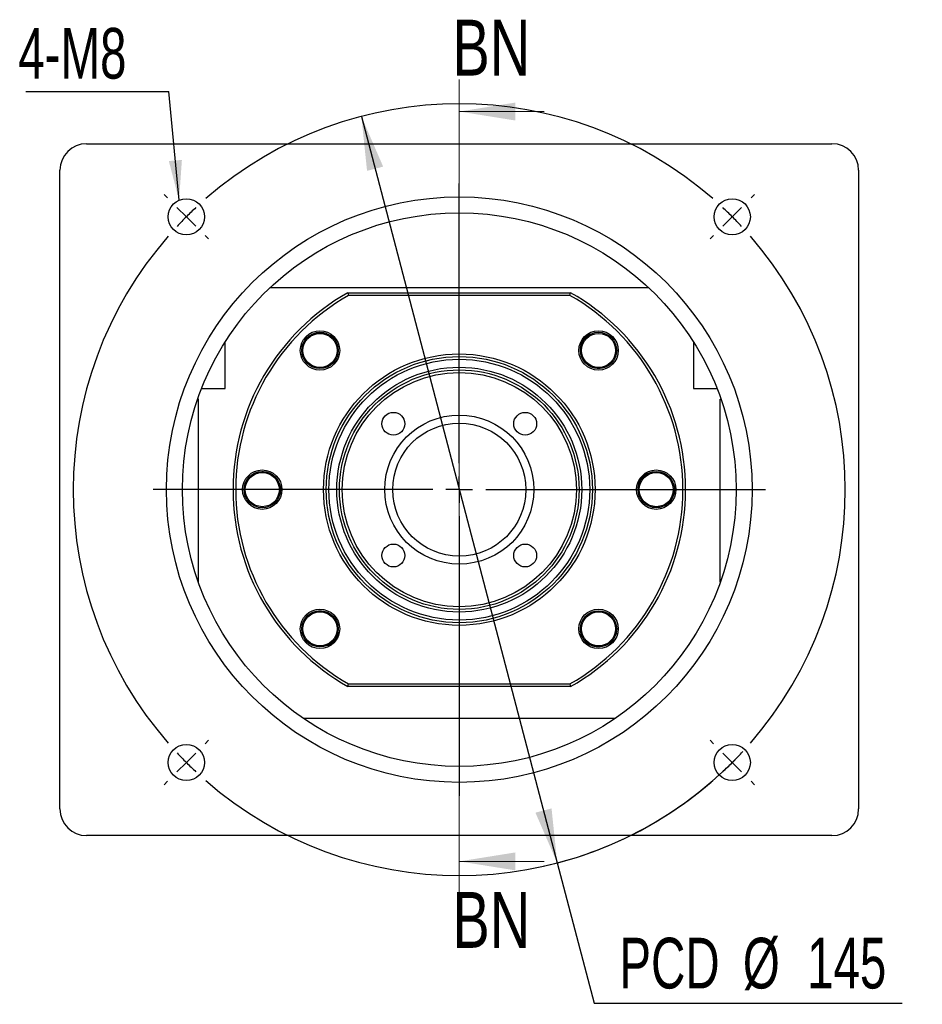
# Paper-space layout 'MBCS25W-G' of a CAD drawing. Header units: millimetres. Extents: x 30 to 286, y 8 to 200.
# Tile 1 of 5: x 30 to 86, y 22 to 84. Entities that reach past the tile are written whole.
import ezdxf

# ---------------------------------------------------------------- set-up
doc = ezdxf.new("R2010")
doc.units = ezdxf.units.MM
doc.layers.add('圖層0', color=7, linetype='Continuous')
doc.styles.add('SLDTEXTSTYLE0', font='TXT', dxfattribs={"width": 0.7})
doc.styles.add('SLDTEXTSTYLE3', font='TXT', dxfattribs={"width": 0.75})
doc.dimstyles.new('SLDDIMSTYLE1', dxfattribs={"dimtxt": 3.389974, "dimasz": 2.5, "dimexe": 0, "dimexo": 0.0625, "dimgap": 0.847493, "dimtad": 0, "dimtih": 1, "dimtoh": 1, "dimlfac": 3, "dimrnd": 1e-09, "dimzin": 12, "dimdsep": 46, "dimtxsty": 'SLDTEXTSTYLE0', "dimsah": 1, "dimcen": 0, "dimadec": 0, "dimazin": 3, "dimtfac": 1, "dimtmove": 0, "dimatfit": 3, "dimfxl": 0, "dimfrac": 2, "dimtolj": 1, "dimtzin": 12, "dimarcsym": 0})
doc.dimstyles.new('SLDDIMSTYLE2', dxfattribs={"dimtxt": 0.18, "dimasz": 2.5, "dimexe": 0, "dimexo": 0.0625, "dimgap": 0, "dimtad": 0, "dimtih": 1, "dimtoh": 1, "dimdec": 0, "dimrnd": 1e-09, "dimzin": 0, "dimdsep": 46, "dimtxsty": 'Standard', "dimsah": 1, "dimcen": 0.09, "dimadec": 0, "dimazin": 0, "dimtfac": 2.5, "dimtdec": 0, "dimtofl": 0, "dimtmove": 0, "dimatfit": 3, "dimfxl": 0, "dimfrac": 2, "dimtolj": 1, "dimtzin": 0, "dimarcsym": 0})

# ---------------------------------------------------------------- blocks, each defined once
blk = doc.blocks.new('_D_40')
at = {"layer": '圖層0', "color": 7}
for p, q in [((51.243, 77.721), (63.505, 30.969)), ((63.505, 30.969), (65.808, 22.187)), ((65.808, 22.187), (85.111, 22.187))]:
    blk.add_line(p, q, dxfattribs=at)
blk.add_arc((57.374, 54.345), 24.167, 282.32638, 317.29318, dxfattribs=at)
for points in [[(51.243, 77.721), (51.599, 74.31), (52.608, 74.575)], [(63.505, 30.969), (63.15, 34.381), (62.141, 34.116)]]:
    blk.add_solid(points, dxfattribs=at)
at = {"layer": '圖層0', "color": 7, "char_height": 3.175, "attachment_point": 1, "style": 'SLDTEXTSTYLE0'}
for s, insert in [('PCD', (67.396, 26.28)), ('%%c', (75.128, 26.28)), ('145', (79.149, 26.28))]:
    blk.add_mtext(s, dxfattribs=dict(at, insert=insert))
blk = doc.blocks.new('SW_NOTE_10')
at = {"layer": '圖層0', "color": 0}
blk.add_line((-8.965, 0), (0, 0), dxfattribs=at)
at = {"layer": '圖層0', "color": 0, "insert": (-9.43, 3.99), "char_height": 3.175, "attachment_point": 1, "style": 'SLDTEXTSTYLE0'}
blk.add_mtext('4-M8', dxfattribs=at)
blk = doc.blocks.new('SW_CENTERMARKSYMBOL_16')
at = {"layer": '圖層0', "color": 0}
for p, q in [((0, 1.667), (0, 19.167)), ((-18.267, 18.267), (-18.479, 18.479)), ((18.267, 18.267), (18.479, 18.479)), ((-17.088, 17.088), (-17.678, 17.678)), ((17.088, 17.088), (17.678, 17.678)), ((-17.088, 17.088), (-16.499, 16.499)), ((17.088, 17.088), (16.499, 16.499)), ((-15.91, 15.91), (-15.698, 15.698)), ((15.91, 15.91), (15.698, 15.698)), ((0, 0), (0, 0.833)), ((-1.667, 0), (-19.167, 0)), ((0, 0), (-0.833, 0)), ((0, 0), (0, -0.833)), ((0, 0), (0.833, 0)), ((1.667, 0), (19.167, 0)), ((0, -1.667), (0, -19.167)), ((-15.91, -15.91), (-15.698, -15.698)), ((15.91, -15.91), (15.698, -15.698)), ((-17.088, -17.088), (-16.499, -16.499)), ((17.088, -17.088), (16.499, -16.499)), ((-17.088, -17.088), (-17.678, -17.678)), ((17.088, -17.088), (17.678, -17.678)), ((-18.267, -18.267), (-18.479, -18.479)), ((18.267, -18.267), (18.479, -18.479))]:
    blk.add_line(p, q, dxfattribs=at)
for start, end in [(48.95143, 131.04857), (133.02428, 135), (45, 46.97572), (135, 136.97572), (43.02428, 45), (138.95143, 221.04857), (318.95143, 41.04857), (223.02428, 225), (315, 316.97572), (225, 226.97572), (313.02428, 315), (228.95143, 311.04857)]:
    blk.add_arc((0, 0), 24.167, start, end, dxfattribs=at)

psp = doc.layouts.new('MBCS25W-G')

# ---------------------------------------------------------------- linework, layer by layer
at = {"color": 7, "linetype": 'Continuous', "lineweight": 18}
for p, q in [((57.3743, 80.0251), (57.3743, 29.0635)), ((62.6943, 78.0251), (57.3743, 78.0251)), ((62.6943, 31.0635), (57.3743, 31.0635))]:
    psp.add_line(p, q, dxfattribs=at)
at = {"color": 7, "linetype": 'Continuous', "lineweight": 25}
for p, q in [((34.0409, 76.012), (80.7076, 76.012)), ((32.3743, 34.3454), (32.3743, 74.3454)), ((82.3743, 74.3454), (82.3743, 34.3454)), ((45.5421, 67.012), (69.2064, 67.012)), ((50.4041, 66.6787), (50.4481, 66.5121)), ((50.4041, 66.6787), (64.3444, 66.6787)), ((64.3005, 66.5121), (64.3444, 66.6787)), ((64.3005, 66.5121), (50.4481, 66.5121)), ((42.7076, 60.6787), (42.7076, 63.583)), ((72.0409, 63.583), (72.0409, 60.6787)), ((47.5456, 63.0807), (47.5578, 63.391)), ((67.0087, 62.4396), (66.8263, 62.1883)), ((41.2394, 60.6787), (42.7076, 60.6787)), ((72.0409, 60.6787), (73.5091, 60.6787)), ((41.0409, 60.0121), (40.9934, 60.0121)), ((41.0409, 48.5431), (41.0409, 60.0121)), ((73.7076, 48.5431), (73.7076, 60.0121)), ((73.7076, 60.0121), (73.7551, 60.0121)), ((44.1184, 54.9587), (44.297, 55.2126)), ((70.6301, 53.7321), (70.4515, 53.4781)), ((47.7398, 46.2512), (47.9222, 46.5025)), ((67.203, 45.61), (67.1907, 45.2998)), ((50.4041, 42.0121), (50.4481, 42.1787)), ((64.3444, 42.0121), (50.4041, 42.0121)), ((50.4481, 42.1787), (64.3005, 42.1787)), ((64.3005, 42.1787), (64.3444, 42.0121)), ((67.121, 40.012), (47.6275, 40.012)), ((80.7076, 32.6787), (34.0409, 32.6787))]:
    psp.add_line(p, q, dxfattribs=at)
for centre, radius in [((57.3743, 54.3454), 18.3333), ((40.2858, 71.4338), 1.1333), ((74.4627, 71.4338), 1.1333), ((57.3743, 54.3454), 17.3333), ((48.6533, 63.0664), 1.2333), ((48.6533, 63.0664), 1.1333), ((48.6533, 63.0664), 1.0667), ((66.0952, 63.0664), 1.2333), ((66.0952, 63.0664), 1.1333), ((66.0952, 63.0664), 1.0667), ((57.3743, 54.3454), 8.5), ((57.3743, 54.3454), 8.3333), ((57.3743, 54.3454), 8.1667), ((57.3743, 54.3454), 7.6667), ((57.3743, 54.3454), 7.5), ((57.3743, 54.3454), 7.3333), ((53.2495, 58.4702), 0.7167), ((57.3743, 54.3454), 4.6667), ((61.499, 58.4702), 0.7167), ((57.3743, 54.3454), 4.1667), ((45.0409, 54.3454), 1.2333), ((69.7076, 54.3454), 1.2333), ((45.0409, 54.3454), 1.1333), ((45.0409, 54.3454), 1.0667), ((69.7076, 54.3454), 1.1333), ((69.7076, 54.3454), 1.0667), ((53.2495, 50.2206), 0.7167), ((61.499, 50.2206), 0.7167), ((48.6533, 45.6244), 1.2333), ((48.6533, 45.6244), 1.1333), ((48.6533, 45.6244), 1.0667), ((66.0952, 45.6244), 1.2333), ((66.0952, 45.6244), 1.1333), ((66.0952, 45.6244), 1.0667), ((40.2858, 37.257), 1.1333), ((74.4627, 37.257), 1.1333)]:
    psp.add_circle(centre, radius, dxfattribs=at)
for centre, radius, start, end in [((34.0409, 74.3454), 1.6667, 90, 180), ((80.7076, 74.3454), 1.6667, 0, 90), ((57.3743, 54.3454), 14.1667, 119.472932, 240.527068), ((57.3743, 54.3454), 14.1667, 299.472932, 60.527068), ((57.3743, 54.3454), 14, 119.651845, 240.348155), ((57.3743, 54.3454), 14, 299.651845, 60.348155), ((34.0409, 34.3454), 1.6667, 180, 270), ((80.7076, 34.3454), 1.6667, 270, 0)]:
    psp.add_arc(centre, radius, start, end, dxfattribs=at)
for points, knots in [([(48.6677, 64.1741), (48.5977, 64.1712), (48.4664, 64.1658), (48.2795, 64.1143), (48.1112, 64.0384), (47.9578, 63.9352), (47.8235, 63.8081), (47.6749, 63.6106), (47.5669, 63.3617), (47.5515, 63.1592), (47.5456, 63.0807)], [0, 0, 0, 0, 0.1205086, 0.2264545, 0.3324005, 0.4383465, 0.5442922, 0.6502382, 0.8644386, 1, 1, 1, 1]), ([(49.6225, 63.6643), (49.6101, 63.6891), (49.5397, 63.8303), (49.3038, 64.0113), (48.9821, 64.159), (48.7609, 64.1696), (48.6677, 64.1741)], [0, 0, 0, 0, 0.0732331, 0.4173436, 0.754253, 1, 1, 1, 1]), ([(65.5419, 64.1086), (65.5075, 64.0934), (65.3496, 64.0237), (65.1412, 63.7833), (64.9656, 63.4238), (64.9262, 63.0232), (65.0226, 62.6418), (65.2165, 62.3399), (65.3937, 62.2084), (65.4685, 62.1529)], [0, 0, 0, 0, 0.0478251, 0.219229, 0.387876, 0.5545352, 0.7199373, 0.881878, 1, 1, 1, 1]), ([(65.4685, 62.1529), (65.5282, 62.1165), (65.6405, 62.0481), (65.8245, 61.9873), (66.0066, 61.9569), (66.1915, 61.9576), (66.3738, 61.9888), (66.607, 62.0707), (66.835, 62.2177), (66.9602, 62.3776), (67.0087, 62.4396)], [0, 0, 0, 0, 0.1205082, 0.2264543, 0.3324003, 0.4383461, 0.5442921, 0.650238, 0.8644384, 1, 1, 1, 1]), ([(45.6542, 55.2679), (45.5939, 55.3035), (45.4806, 55.3702), (45.2958, 55.4284), (45.1132, 55.456), (44.9284, 55.4526), (44.7466, 55.4187), (44.5146, 55.3334), (44.2888, 55.1831), (44.166, 55.0214), (44.1184, 54.9587)], [0, 0, 0, 0, 0.1205086, 0.2264544, 0.3324007, 0.4383466, 0.5442926, 0.6502382, 0.8644388, 1, 1, 1, 1]), ([(46.1795, 54.3215), (46.1826, 54.3491), (46.2, 54.5059), (46.1002, 54.786), (45.9101, 55.0847), (45.7301, 55.2136), (45.6542, 55.2679)], [0, 0, 0, 0, 0.0732328, 0.4173434, 0.7542528, 1, 1, 1, 1]), ([(69.1534, 55.3866), (69.1142, 55.3687), (68.9522, 55.295), (68.7429, 55.0486), (68.5729, 54.6861), (68.5392, 54.2851), (68.6413, 53.9052), (68.8396, 53.6061), (69.0187, 53.4772), (69.0943, 53.4228)], [0, 0, 0, 0, 0.0543036, 0.2245413, 0.392041, 0.5575662, 0.7218428, 0.8826816, 1, 1, 1, 1]), ([(69.0943, 53.4228), (69.1546, 53.3873), (69.2679, 53.3206), (69.4527, 53.2624), (69.6353, 53.2347), (69.8201, 53.2382), (70.0019, 53.272), (70.2339, 53.3573), (70.4597, 53.5077), (70.5825, 53.6694), (70.6301, 53.7321)], [0, 0, 0, 0, 0.1205086, 0.2264544, 0.3324007, 0.4383466, 0.5442926, 0.6502382, 0.8644388, 1, 1, 1, 1]), ([(49.28, 46.5379), (49.2203, 46.5743), (49.108, 46.6427), (48.924, 46.7035), (48.7419, 46.7339), (48.557, 46.7331), (48.3747, 46.702), (48.1415, 46.6201), (47.9136, 46.473), (47.7883, 46.3131), (47.7398, 46.2512)], [0, 0, 0, 0, 0.1205082, 0.2264543, 0.3324003, 0.4383461, 0.5442921, 0.650238, 0.8644384, 1, 1, 1, 1]), ([(49.1519, 44.5558), (49.2052, 44.5787), (49.3828, 44.6547), (49.6081, 44.9062), (49.7827, 45.2673), (49.8224, 45.6675), (49.7259, 46.0489), (49.532, 46.3509), (49.3548, 46.4824), (49.28, 46.5379)], [0, 0, 0, 0, 0.0718055, 0.2388926, 0.4032923, 0.5657541, 0.7269907, 0.8848528, 1, 1, 1, 1]), ([(64.9329, 45.6158), (64.942, 45.5086), (64.9624, 45.2702), (65.1488, 44.94), (65.438, 44.6758), (65.7676, 44.5323), (65.9879, 44.5213), (66.0809, 44.5167)], [0, 0, 0, 0, 0.1817885, 0.4045579, 0.6256468, 0.842109, 1, 1, 1, 1]), ([(66.0809, 44.5167), (66.1508, 44.5196), (66.2821, 44.525), (66.469, 44.5765), (66.6373, 44.6523), (66.7907, 44.7556), (66.925, 44.8827), (67.0736, 45.0802), (67.1816, 45.329), (67.197, 45.5315), (67.203, 45.61)], [0, 0, 0, 0, 0.1205086, 0.2264545, 0.3324005, 0.4383465, 0.5442922, 0.6502382, 0.8644386, 1, 1, 1, 1])]:
    psp.add_open_spline(points, degree=3, knots=knots, dxfattribs=at)
at = {"color": 7, "linetype": 'Continuous', "lineweight": 18}
for points in [[(57.3743, 78.0251), (60.8743, 77.4651), (60.8743, 78.5851)], [(57.3743, 31.0635), (60.8743, 30.5035), (60.8743, 31.6235)]]:
    psp.add_solid(points, dxfattribs=at)

# ---------------------------------------------------------------- block references
at = {"layer": '圖層0', "color": 7}
for name, p in [('SW_NOTE_10', (39.1964, 79.2705)), ('SW_CENTERMARKSYMBOL_16', (57.3743, 54.3454))]:
    psp.add_blockref(name, p, dxfattribs=at)

# ---------------------------------------------------------------- texts
at = {"color": 7, "linetype": 'Continuous', "char_height": 3.5, "attachment_point": 1, "style": 'SLDTEXTSTYLE3'}
for insert in [(56.9421, 83.7773), (56.9421, 29.1481)]:
    psp.add_mtext('BN', dxfattribs=dict(at, insert=insert))

# ---------------------------------------------------------------- dimensions: what is measured, and where the dimension line sits
at = {"layer": '圖層0', "color": 7}
dim = psp.add_diameter_dim_2p(p1=(63.5051, 30.9693), p2=(51.2434, 77.7215), text='PCD<>', dimstyle='SLDDIMSTYLE1', dxfattribs=at)
dim.commit()
dim.dimension.update_dxf_attribs({"geometry": '_D_40', "text_midpoint": (76.2535, 24.7244), "dimtype": 163})

# ---------------------------------------------------------------- leaders
psp.add_leader([(39.8316, 72.4721), (39.1964, 79.2705)], dimstyle='SLDDIMSTYLE2', dxfattribs=at)

doc.saveas('drawing.dxf')
